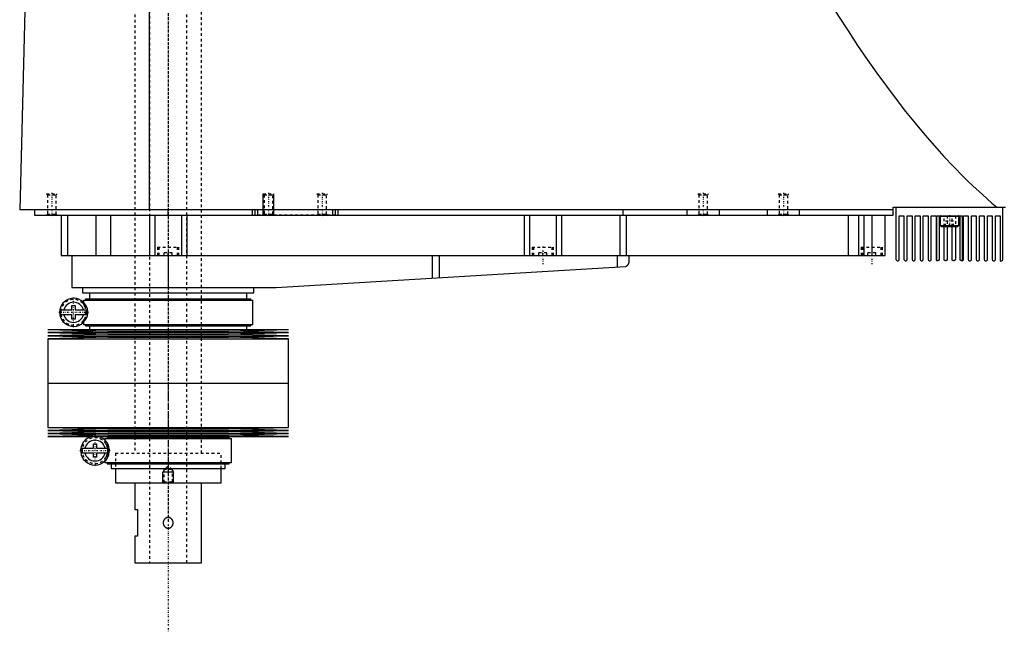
# Model space of a CAD drawing. Extents: x -706 to 156, y -123 to 447.
# Tile 1 of 4: x -706 to -337, y -123 to 106. Entities that reach past the tile are written whole.
import ezdxf

# ---------------------------------------------------------------- set-up
doc = ezdxf.new("R2010")
doc.units = 0
doc.linetypes.add('CENTER', pattern=[1.5, 0.45, -0.5, 0.05, -0.5])
doc.linetypes.add('DASHED', pattern=[2, 1, -1])
for name, color, linetype in [('AM_0', 7, 'CONTINUOUS'), ('AM_10', 7, 'CONTINUOUS'), ('AM_3', 7, 'DASHED'), ('AM_7', 7, 'CENTER')]:
    doc.layers.add(name, color=color, linetype=linetype)

msp = doc.modelspace()

# ---------------------------------------------------------------- linework, layer by layer
at = {"layer": 'AM_0', "color": 7, "linetype": 'CONTINUOUS'}
for p, q in [((-703.45, 115.63), (-705.5, 34.5)), ((-657.01, 34.5), (-657.01, 116.6)), ((-379, 34.5), (-705.5, 34.5)), ((-700, 34.5), (-700, 32.5)), ((-650, 32.5), (-650, 34.5)), ((-618.5, 32.5), (-618.5, 34.5)), ((-617.5, 32.5), (-617.5, 34.5)), ((-616.5, 32.5), (-616.5, 34.5)), ((-588.5, 32.5), (-588.5, 34.5)), ((-587.5, 32.5), (-587.5, 34.5)), ((-586.5, 32.5), (-586.5, 34.5)), ((-480, 32.5), (-480, 34.5)), ((-456, 32.5), (-456, 34.5)), ((-444, 32.5), (-444, 34.5)), ((-426, 32.5), (-426, 34.5)), ((-414, 32.5), (-414, 34.5)), ((-379, 32.5), (-379, 35.5)), ((-379, 35.5), (-337, 35.5)), ((-378, 35.5), (-378, 16)), ((-338, 16), (-338, 35.5)), ((-700, 32.5), (-379, 32.5)), ((-690, 32.5), (-690, 17.5)), ((-687.69, 32.5), (-687.69, 17.5)), ((-677.09, 32.5), (-677.09, 17.5)), ((-671.56, 32.5), (-671.56, 17.5)), ((-657, 32.5), (-657, 17.5)), ((-655, 32.5), (-655, 17.5)), ((-645, 32.5), (-645, 17.5)), ((-643, 32.5), (-643, 17.5)), ((-517, 32.5), (-517, 17.5)), ((-515, 32.5), (-515, 17.5)), ((-505, 32.5), (-505, 17.5)), ((-503, 32.5), (-503, 17.5)), ((-481.18, 32.5), (-481.18, 17.5)), ((-478.85, 32.5), (-478.85, 17.5)), ((-395.84, 32.5), (-395.84, 17.5)), ((-392, 32.5), (-392, 17.5)), ((-390, 32.5), (-390, 17.5)), ((-387, 32.5), (-387, 17.5)), ((-382, 17.5), (-382, 32.5)), ((-376.8, 32.3), (-375, 32.3)), ((-376.8, 16), (-376.8, 32.3)), ((-375, 32.3), (-375, 16)), ((-373.8, 32.3), (-372, 32.3)), ((-373.8, 16), (-373.8, 32.3)), ((-372, 32.3), (-372, 16)), ((-370.8, 32.3), (-369, 32.3)), ((-370.8, 16), (-370.8, 32.3)), ((-369, 32.3), (-369, 16)), ((-367.8, 32.3), (-366, 32.3)), ((-367.8, 16), (-367.8, 32.3)), ((-366, 32.3), (-366, 16)), ((-364.8, 32.3), (-363, 32.3)), ((-364.8, 16), (-364.8, 32.3)), ((-363, 32.3), (-363, 16)), ((-362.75, 15.57), (-362.75, 32.3)), ((-362.75, 32.3), (-353.25, 32.3)), ((-361.8, 32.3), (-361.8, 16)), ((-361.5, 32.2), (-361.5, 28.7)), ((-361.5, 32.2), (-354.5, 32.2)), ((-354.5, 28.7), (-354.5, 32.2)), ((-354, 16), (-354, 32.3)), ((-353.25, 32.3), (-353.25, 15.5)), ((-352.8, 32.3), (-351, 32.3)), ((-352.8, 16), (-352.8, 32.3)), ((-351, 32.3), (-351, 16)), ((-349.8, 32.3), (-348, 32.3)), ((-349.8, 16), (-349.8, 32.3)), ((-348, 32.3), (-348, 16)), ((-346.8, 32.3), (-345, 32.3)), ((-346.8, 16), (-346.8, 32.3)), ((-345, 32.3), (-345, 16)), ((-343.8, 32.3), (-342, 32.3)), ((-343.8, 16), (-343.8, 32.3)), ((-342, 32.3), (-342, 16)), ((-340.8, 32.3), (-339, 32.3)), ((-340.8, 16), (-340.8, 32.3)), ((-339, 32.3), (-339, 15.5)), ((-361.5, 28.7), (-361.1, 28.3)), ((-361.5, 28.7), (-354.5, 28.7)), ((-361.1, 28.3), (-354.9, 28.3)), ((-360, 16), (-360, 28.3)), ((-358.8, 28.3), (-358.8, 16)), ((-357, 16), (-357, 28.3)), ((-355.8, 28.3), (-355.8, 16)), ((-354.9, 28.3), (-354.5, 28.7)), ((-690, 17.5), (-382, 17.5)), ((-686, 17.5), (-686, 5.5)), ((-650, 17.5), (-650, 5.5)), ((-551.33, 17.5), (-551.33, 8.99)), ((-548.68, 17.5), (-548.68, 9.14)), ((-482.14, 17.5), (-482.14, 13.1)), ((-477.8, 17.5), (-477.8, 14.74)), ((-377.5, 15.5), (-377.3, 15.5)), ((-374.5, 15.5), (-374.3, 15.5)), ((-371.5, 15.5), (-371.3, 15.5)), ((-368.5, 15.5), (-368.3, 15.5)), ((-365.5, 15.5), (-365.3, 15.5)), ((-362.3, 15.5), (-362.5, 15.5)), ((-359.3, 15.5), (-359.5, 15.5)), ((-356.3, 15.5), (-356.5, 15.5)), ((-353.3, 15.5), (-353.5, 15.5)), ((-350.5, 15.5), (-350.3, 15.5)), ((-347.5, 15.5), (-347.3, 15.5)), ((-344.5, 15.5), (-344.3, 15.5)), ((-341.5, 15.5), (-341.3, 15.5)), ((-339, 15.5), (-338.5, 15.5)), ((-609.7, 5.52), (-479.14, 13.27)), ((-686, 5.5), (-610.3, 5.5)), ((-682, 5.5), (-682, 3.5)), ((-618, 3.5), (-618, 5.5)), ((-682, 3.5), (-618, 3.5)), ((-681.65, 0.7), (-681.65, -0.08)), ((-681.65, 0.7), (-618.35, 0.7)), ((-680.85, 1.2), (-680.85, 0.7)), ((-680.85, 1.2), (-619.15, 1.2)), ((-679.35, 3.5), (-679.35, 1.2)), ((-620.65, 1.2), (-620.65, 3.5)), ((-619.15, 0.7), (-619.15, 1.2)), ((-618.35, -8.3), (-618.35, 0.7)), ((-690.13, -2.9), (-685.95, -2.9)), ((-685.95, -2.9), (-685.95, -1.3)), ((-685.95, -1.3), (-684.75, -1.3)), ((-684.75, -1.3), (-684.75, -2.9)), ((-684.75, -2.9), (-680.57, -2.9)), ((-685.95, -4.7), (-690.13, -4.7)), ((-685.95, -6.3), (-685.95, -4.7)), ((-684.75, -6.3), (-685.95, -6.3)), ((-684.75, -4.7), (-684.75, -6.3)), ((-680.57, -4.7), (-684.75, -4.7)), ((-695, -10.25), (-672.5, -10.82)), ((-695, -10.25), (-605, -10.25)), ((-672.5, -10.82), (-695, -11.39)), ((-681.65, -7.52), (-681.65, -8.3)), ((-681.65, -8.3), (-618.35, -8.3)), ((-680.85, -8.3), (-680.85, -8.8)), ((-680.85, -8.8), (-619.15, -8.8)), ((-679.35, -8.8), (-679.35, -10.25)), ((-672.5, -10.82), (-627.5, -10.82)), ((-627.5, -10.82), (-605, -10.25)), ((-605, -11.39), (-627.5, -10.82)), ((-620.65, -10.25), (-620.65, -8.8)), ((-619.15, -8.8), (-619.15, -8.3)), ((-695, -11.39), (-672.5, -11.96)), ((-695, -11.39), (-605, -11.39)), ((-672.5, -11.96), (-695, -12.53)), ((-695, -12.53), (-672.5, -13.1)), ((-695, -12.53), (-605, -12.53)), ((-672.5, -13.1), (-695, -13.67)), ((-695, -13.67), (-695, -30.25)), ((-695, -13.67), (-605, -13.67)), ((-672.5, -11.96), (-627.5, -11.96)), ((-672.5, -13.1), (-627.5, -13.1)), ((-627.5, -11.96), (-605, -11.39)), ((-605, -12.53), (-627.5, -11.96)), ((-627.5, -13.1), (-605, -12.53)), ((-605, -13.67), (-627.5, -13.1)), ((-605, -30.25), (-605, -13.67)), ((-695, -30.25), (-605, -30.25)), ((-695, -30.25), (-695, -46.83)), ((-695, -30.25), (-605, -30.25)), ((-605, -46.83), (-605, -30.25)), ((-695, -46.83), (-672.5, -47.4)), ((-695, -46.83), (-605, -46.83)), ((-672.5, -47.4), (-695, -47.97)), ((-672.5, -47.4), (-627.5, -47.4)), ((-627.5, -47.4), (-605, -46.83)), ((-605, -47.97), (-627.5, -47.4)), ((-695, -47.97), (-672.5, -48.54)), ((-695, -47.97), (-605, -47.97)), ((-672.5, -48.54), (-695, -49.11)), ((-695, -49.11), (-672.5, -49.68)), ((-695, -49.11), (-605, -49.11)), ((-672.5, -49.68), (-695, -50.25)), ((-695, -50.25), (-605, -50.25)), ((-673.65, -51), (-673.65, -51.6)), ((-673.65, -51), (-626.35, -51)), ((-672.85, -50.5), (-672.85, -51)), ((-672.85, -50.5), (-627.15, -50.5)), ((-672.5, -48.54), (-627.5, -48.54)), ((-672.5, -49.68), (-627.5, -49.68)), ((-671.35, -50.25), (-671.35, -50.5)), ((-628.65, -50.5), (-628.65, -50.25)), ((-627.5, -48.54), (-605, -47.97)), ((-605, -49.11), (-627.5, -48.54)), ((-627.5, -49.68), (-605, -49.11)), ((-605, -50.25), (-627.5, -49.68)), ((-627.15, -51), (-627.15, -50.5)), ((-626.35, -60), (-626.35, -51)), ((-682.26, -54.6), (-677.95, -54.6)), ((-677.95, -54.6), (-677.95, -53)), ((-677.95, -53), (-676.75, -53)), ((-676.75, -53), (-676.75, -54.6)), ((-676.75, -54.6), (-672.44, -54.6)), ((-677.95, -56.4), (-682.26, -56.4)), ((-677.95, -58), (-677.95, -56.4)), ((-676.75, -58), (-677.95, -58)), ((-676.75, -56.4), (-676.75, -58)), ((-672.44, -56.4), (-676.75, -56.4)), ((-673.65, -59.4), (-673.65, -60)), ((-673.65, -60), (-626.35, -60)), ((-672.85, -60), (-672.85, -60.5)), ((-672.85, -60.5), (-627.15, -60.5)), ((-671.35, -60.5), (-671.35, -62.2)), ((-671.35, -62.2), (-628.65, -62.2)), ((-669.75, -62.2), (-669.75, -67.5)), ((-630.25, -67.5), (-630.25, -62.2)), ((-628.65, -62.2), (-628.65, -60.5)), ((-627.15, -60.5), (-627.15, -60)), ((-669.75, -67.5), (-630.25, -67.5)), ((-662.5, -67.5), (-662.5, -77.5)), ((-637.5, -97.5), (-637.5, -67.5)), ((-662.5, -77.5), (-661.5, -77.5)), ((-661.5, -77.5), (-661.5, -87.5)), ((-662.5, -87.5), (-662.5, -97.5)), ((-661.5, -87.5), (-662.5, -87.5)), ((-662.5, -97.5), (-637.5, -97.5))]:
    msp.add_line(p, q, dxfattribs=at)
for points in [[(-404.88, 115.63, 0), (-403.09, 112.7, 0), (-399.5, 106.96, 0), (-395.91, 101.39, 0), (-394.12, 98.66, 0), (-392.33, 95.98, 0), (-388.74, 90.72, 0), (-385.15, 85.63, 0), (-381.57, 80.7, 0), (-377.98, 75.92, 0), (-374.39, 71.31, 0), (-372.6, 69.07, 0), (-370.81, 66.86, 0), (-367.22, 62.57, 0), (-363.63, 58.44, 0), (-360.05, 54.47, 0), (-356.46, 50.66, 0), (-352.87, 47.01, 0), (-351.08, 45.24, 0), (-349.28, 43.52, 0), (-345.69, 40.19, 0), (-342.11, 37.02, 0), (-340.31, 35.5, 0)], [(-479.14, 13.27, 0), (-479.07, 13.3, 0), (-478.93, 13.36, 0), (-478.8, 13.42, 0), (-478.73, 13.46, 0), (-478.67, 13.49, 0), (-478.56, 13.57, 0), (-478.45, 13.66, 0), (-478.35, 13.75, 0), (-478.26, 13.84, 0), (-478.18, 13.94, 0), (-478.14, 13.99, 0), (-478.11, 14.04, 0), (-478.04, 14.14, 0), (-477.98, 14.24, 0), (-477.93, 14.34, 0), (-477.89, 14.44, 0), (-477.86, 14.53, 0), (-477.84, 14.58, 0), (-477.84, 14.58, 0), (-477.84, 14.6, 0), (-477.83, 14.61, 0), (-477.83, 14.62, 0), (-477.83, 14.62, 0), (-477.83, 14.64, 0), (-477.82, 14.65, 0), (-477.82, 14.66, 0), (-477.82, 14.67, 0), (-477.81, 14.68, 0), (-477.81, 14.69, 0), (-477.81, 14.69, 0), (-477.81, 14.7, 0), (-477.81, 14.71, 0), (-477.8, 14.72, 0), (-477.8, 14.72, 0), (-477.8, 14.73, 0), (-477.8, 14.73, 0), (-477.8, 14.73, 0), (-477.8, 14.73, 0), (-477.8, 14.74, 0), (-477.8, 14.74, 0)], [(-362.5, 15.5, 0), (-362.51, 15.5, 0), (-362.54, 15.5, 0), (-362.56, 15.5, 0), (-362.58, 15.51, 0), (-362.59, 15.51, 0), (-362.61, 15.51, 0), (-362.63, 15.52, 0), (-362.65, 15.52, 0), (-362.67, 15.53, 0), (-362.68, 15.53, 0), (-362.69, 15.54, 0), (-362.7, 15.54, 0), (-362.71, 15.55, 0), (-362.72, 15.55, 0), (-362.73, 15.55, 0), (-362.74, 15.56, 0), (-362.74, 15.56, 0), (-362.74, 15.56, 0), (-362.75, 15.56, 0), (-362.75, 15.57, 0), (-362.75, 15.57, 0), (-362.75, 15.57, 0)], [(-361.8, 16, 0), (-361.8, 15.99, 0), (-361.8, 15.98, 0), (-361.8, 15.97, 0), (-361.8, 15.97, 0), (-361.8, 15.96, 0), (-361.8, 15.95, 0), (-361.8, 15.94, 0), (-361.8, 15.93, 0), (-361.81, 15.92, 0), (-361.81, 15.91, 0), (-361.81, 15.91, 0), (-361.81, 15.9, 0), (-361.81, 15.89, 0), (-361.81, 15.88, 0), (-361.82, 15.87, 0), (-361.82, 15.86, 0), (-361.82, 15.85, 0), (-361.82, 15.85, 0), (-361.83, 15.84, 0), (-361.83, 15.83, 0), (-361.83, 15.82, 0), (-361.83, 15.82, 0), (-361.84, 15.81, 0), (-361.84, 15.8, 0), (-361.84, 15.8, 0), (-361.85, 15.79, 0), (-361.85, 15.79, 0), (-361.85, 15.78, 0), (-361.86, 15.77, 0), (-361.86, 15.76, 0), (-361.86, 15.75, 0), (-361.87, 15.75, 0), (-361.87, 15.74, 0), (-361.87, 15.74, 0), (-361.88, 15.73, 0), (-361.88, 15.72, 0), (-361.89, 15.72, 0), (-361.89, 15.71, 0), (-361.9, 15.7, 0), (-361.9, 15.7, 0), (-361.9, 15.7, 0), (-361.91, 15.69, 0), (-361.91, 15.68, 0), (-361.92, 15.68, 0), (-361.92, 15.67, 0), (-361.93, 15.67, 0), (-361.93, 15.66, 0), (-361.93, 15.66, 0), (-361.94, 15.65, 0), (-361.94, 15.65, 0), (-361.95, 15.64, 0), (-361.95, 15.64, 0), (-361.96, 15.63, 0), (-361.96, 15.63, 0), (-361.97, 15.63, 0), (-361.97, 15.62, 0), (-361.98, 15.62, 0), (-361.98, 15.61, 0), (-361.99, 15.61, 0), (-361.99, 15.6, 0), (-362, 15.6, 0), (-362, 15.6, 0), (-362.01, 15.6, 0), (-362.01, 15.59, 0), (-362.01, 15.59, 0), (-362.03, 15.58, 0), (-362.06, 15.56, 0), (-362.1, 15.54, 0), (-362.13, 15.53, 0), (-362.16, 15.52, 0), (-362.19, 15.51, 0), (-362.21, 15.51, 0), (-362.23, 15.51, 0), (-362.26, 15.5, 0), (-362.29, 15.5, 0), (-362.3, 15.5, 0)], [(-359.5, 15.5, 0), (-359.5, 15.5, 0), (-359.51, 15.5, 0), (-359.52, 15.5, 0), (-359.52, 15.5, 0), (-359.52, 15.5, 0), (-359.53, 15.5, 0), (-359.54, 15.5, 0), (-359.55, 15.5, 0), (-359.55, 15.5, 0), (-359.56, 15.5, 0), (-359.56, 15.5, 0), (-359.57, 15.5, 0), (-359.57, 15.51, 0), (-359.58, 15.51, 0), (-359.59, 15.51, 0), (-359.59, 15.51, 0), (-359.6, 15.51, 0), (-359.6, 15.51, 0), (-359.61, 15.51, 0), (-359.62, 15.51, 0), (-359.62, 15.52, 0), (-359.63, 15.52, 0), (-359.63, 15.52, 0), (-359.64, 15.52, 0), (-359.64, 15.52, 0), (-359.65, 15.52, 0), (-359.65, 15.52, 0), (-359.66, 15.53, 0), (-359.66, 15.53, 0), (-359.67, 15.53, 0), (-359.68, 15.53, 0), (-359.68, 15.54, 0), (-359.69, 15.54, 0), (-359.69, 15.54, 0), (-359.7, 15.54, 0), (-359.7, 15.54, 0), (-359.71, 15.55, 0), (-359.72, 15.55, 0), (-359.72, 15.55, 0), (-359.73, 15.55, 0), (-359.73, 15.56, 0), (-359.74, 15.56, 0), (-359.74, 15.56, 0), (-359.75, 15.57, 0), (-359.76, 15.57, 0), (-359.76, 15.57, 0), (-359.77, 15.58, 0), (-359.77, 15.58, 0), (-359.77, 15.58, 0), (-359.78, 15.59, 0), (-359.79, 15.59, 0), (-359.79, 15.59, 0), (-359.8, 15.6, 0), (-359.8, 15.6, 0), (-359.8, 15.6, 0), (-359.81, 15.61, 0), (-359.81, 15.61, 0), (-359.82, 15.62, 0), (-359.83, 15.62, 0), (-359.83, 15.63, 0), (-359.83, 15.63, 0), (-359.84, 15.63, 0), (-359.84, 15.63, 0), (-359.85, 15.64, 0), (-359.85, 15.64, 0), (-359.85, 15.64, 0), (-359.86, 15.65, 0), (-359.86, 15.65, 0), (-359.86, 15.66, 0), (-359.87, 15.66, 0), (-359.87, 15.66, 0), (-359.88, 15.67, 0), (-359.88, 15.68, 0), (-359.88, 15.68, 0), (-359.89, 15.69, 0), (-359.89, 15.69, 0), (-359.89, 15.69, 0), (-359.9, 15.7, 0), (-359.9, 15.7, 0), (-359.91, 15.71, 0), (-359.91, 15.72, 0), (-359.92, 15.72, 0), (-359.92, 15.72, 0), (-359.92, 15.73, 0), (-359.92, 15.73, 0), (-359.93, 15.74, 0), (-359.93, 15.75, 0), (-359.93, 15.75, 0), (-359.94, 15.76, 0), (-359.94, 15.76, 0), (-359.94, 15.77, 0), (-359.95, 15.77, 0), (-359.95, 15.78, 0), (-359.95, 15.79, 0), (-359.96, 15.79, 0), (-359.96, 15.8, 0), (-359.96, 15.8, 0), (-359.96, 15.81, 0), (-359.96, 15.81, 0), (-359.97, 15.82, 0), (-359.97, 15.83, 0), (-359.97, 15.84, 0), (-359.97, 15.84, 0), (-359.98, 15.85, 0), (-359.98, 15.85, 0), (-359.98, 15.86, 0), (-359.98, 15.86, 0), (-359.98, 15.87, 0), (-359.98, 15.87, 0), (-359.99, 15.88, 0), (-359.99, 15.89, 0), (-359.99, 15.89, 0), (-359.99, 15.89, 0), (-359.99, 15.9, 0), (-359.99, 15.91, 0), (-359.99, 15.92, 0), (-359.99, 15.92, 0), (-360, 15.93, 0), (-360, 15.93, 0), (-360, 15.94, 0), (-360, 15.95, 0), (-360, 15.95, 0), (-360, 15.96, 0), (-360, 15.97, 0), (-360, 15.97, 0), (-360, 15.98, 0), (-360, 15.98, 0), (-360, 15.99, 0), (-360, 16, 0), (-360, 16, 0)], [(-358.8, 16, 0), (-358.8, 16, 0), (-358.8, 15.99, 0), (-358.8, 15.98, 0), (-358.8, 15.98, 0), (-358.8, 15.98, 0), (-358.8, 15.97, 0), (-358.8, 15.96, 0), (-358.8, 15.95, 0), (-358.8, 15.95, 0), (-358.8, 15.94, 0), (-358.8, 15.94, 0), (-358.8, 15.93, 0), (-358.81, 15.92, 0), (-358.81, 15.92, 0), (-358.81, 15.91, 0), (-358.81, 15.9, 0), (-358.81, 15.9, 0), (-358.81, 15.89, 0), (-358.81, 15.89, 0), (-358.81, 15.88, 0), (-358.82, 15.87, 0), (-358.82, 15.87, 0), (-358.82, 15.87, 0), (-358.82, 15.86, 0), (-358.82, 15.85, 0), (-358.82, 15.85, 0), (-358.82, 15.84, 0), (-358.83, 15.84, 0), (-358.83, 15.83, 0), (-358.83, 15.82, 0), (-358.83, 15.82, 0), (-358.84, 15.81, 0), (-358.84, 15.81, 0), (-358.84, 15.8, 0), (-358.84, 15.8, 0), (-358.85, 15.79, 0), (-358.85, 15.78, 0), (-358.85, 15.78, 0), (-358.86, 15.77, 0), (-358.86, 15.77, 0), (-358.86, 15.76, 0), (-358.86, 15.76, 0), (-358.87, 15.75, 0), (-358.87, 15.74, 0), (-358.87, 15.74, 0), (-358.88, 15.73, 0), (-358.88, 15.73, 0), (-358.88, 15.72, 0), (-358.89, 15.72, 0), (-358.89, 15.71, 0), (-358.9, 15.71, 0), (-358.9, 15.7, 0), (-358.9, 15.69, 0), (-358.91, 15.69, 0), (-358.91, 15.69, 0), (-358.91, 15.68, 0), (-358.92, 15.68, 0), (-358.92, 15.67, 0), (-358.93, 15.67, 0), (-358.93, 15.66, 0), (-358.93, 15.66, 0), (-358.94, 15.66, 0), (-358.94, 15.65, 0), (-358.95, 15.65, 0), (-358.95, 15.64, 0), (-358.95, 15.64, 0), (-358.96, 15.64, 0), (-358.96, 15.63, 0), (-358.96, 15.63, 0), (-358.97, 15.63, 0), (-358.97, 15.62, 0), (-358.98, 15.62, 0), (-358.98, 15.61, 0), (-358.99, 15.61, 0), (-358.99, 15.6, 0), (-359, 15.6, 0), (-359, 15.6, 0), (-359.01, 15.6, 0), (-359.01, 15.59, 0), (-359.02, 15.59, 0), (-359.02, 15.58, 0), (-359.03, 15.58, 0), (-359.03, 15.58, 0), (-359.04, 15.57, 0), (-359.04, 15.57, 0), (-359.05, 15.57, 0), (-359.06, 15.56, 0), (-359.06, 15.56, 0), (-359.07, 15.56, 0), (-359.07, 15.56, 0), (-359.08, 15.55, 0), (-359.08, 15.55, 0), (-359.09, 15.55, 0), (-359.09, 15.54, 0), (-359.1, 15.54, 0), (-359.11, 15.54, 0), (-359.11, 15.54, 0), (-359.12, 15.54, 0), (-359.12, 15.53, 0), (-359.13, 15.53, 0), (-359.14, 15.53, 0), (-359.14, 15.53, 0), (-359.15, 15.52, 0), (-359.15, 15.52, 0), (-359.16, 15.52, 0), (-359.16, 15.52, 0), (-359.17, 15.52, 0), (-359.17, 15.52, 0), (-359.18, 15.52, 0), (-359.18, 15.51, 0), (-359.19, 15.51, 0), (-359.2, 15.51, 0), (-359.2, 15.51, 0), (-359.21, 15.51, 0), (-359.21, 15.51, 0), (-359.22, 15.51, 0), (-359.23, 15.51, 0), (-359.23, 15.5, 0), (-359.24, 15.5, 0), (-359.24, 15.5, 0), (-359.25, 15.5, 0), (-359.26, 15.5, 0), (-359.26, 15.5, 0), (-359.27, 15.5, 0), (-359.28, 15.5, 0), (-359.28, 15.5, 0), (-359.28, 15.5, 0), (-359.29, 15.5, 0), (-359.3, 15.5, 0), (-359.3, 15.5, 0)], [(-356.5, 15.5, 0), (-356.5, 15.5, 0), (-356.51, 15.5, 0), (-356.52, 15.5, 0), (-356.52, 15.5, 0), (-356.52, 15.5, 0), (-356.53, 15.5, 0), (-356.54, 15.5, 0), (-356.54, 15.5, 0), (-356.55, 15.5, 0), (-356.56, 15.5, 0), (-356.56, 15.5, 0), (-356.57, 15.5, 0), (-356.57, 15.51, 0), (-356.58, 15.51, 0), (-356.59, 15.51, 0), (-356.59, 15.51, 0), (-356.6, 15.51, 0), (-356.6, 15.51, 0), (-356.61, 15.51, 0), (-356.61, 15.51, 0), (-356.62, 15.51, 0), (-356.63, 15.52, 0), (-356.63, 15.52, 0), (-356.64, 15.52, 0), (-356.64, 15.52, 0), (-356.65, 15.52, 0), (-356.65, 15.52, 0), (-356.66, 15.53, 0), (-356.66, 15.53, 0), (-356.67, 15.53, 0), (-356.68, 15.53, 0), (-356.68, 15.53, 0), (-356.69, 15.54, 0), (-356.69, 15.54, 0), (-356.7, 15.54, 0), (-356.7, 15.54, 0), (-356.71, 15.55, 0), (-356.72, 15.55, 0), (-356.72, 15.55, 0), (-356.73, 15.55, 0), (-356.73, 15.56, 0), (-356.74, 15.56, 0), (-356.74, 15.56, 0), (-356.75, 15.57, 0), (-356.76, 15.57, 0), (-356.76, 15.57, 0), (-356.77, 15.58, 0), (-356.77, 15.58, 0), (-356.77, 15.58, 0), (-356.78, 15.59, 0), (-356.79, 15.59, 0), (-356.79, 15.59, 0), (-356.8, 15.6, 0), (-356.8, 15.6, 0), (-356.8, 15.6, 0), (-356.81, 15.61, 0), (-356.82, 15.61, 0), (-356.82, 15.62, 0), (-356.83, 15.62, 0), (-356.83, 15.63, 0), (-356.83, 15.63, 0), (-356.84, 15.63, 0), (-356.84, 15.64, 0), (-356.85, 15.64, 0), (-356.85, 15.64, 0), (-356.85, 15.65, 0), (-356.86, 15.65, 0), (-356.86, 15.66, 0), (-356.86, 15.66, 0), (-356.87, 15.66, 0), (-356.87, 15.67, 0), (-356.88, 15.67, 0), (-356.88, 15.68, 0), (-356.89, 15.68, 0), (-356.89, 15.69, 0), (-356.89, 15.69, 0), (-356.89, 15.69, 0), (-356.9, 15.7, 0), (-356.9, 15.71, 0), (-356.91, 15.71, 0), (-356.91, 15.72, 0), (-356.92, 15.72, 0), (-356.92, 15.73, 0), (-356.92, 15.73, 0), (-356.92, 15.74, 0), (-356.93, 15.74, 0), (-356.93, 15.75, 0), (-356.94, 15.75, 0), (-356.94, 15.76, 0), (-356.94, 15.76, 0), (-356.94, 15.77, 0), (-356.95, 15.77, 0), (-356.95, 15.78, 0), (-356.95, 15.79, 0), (-356.96, 15.8, 0), (-356.96, 15.8, 0), (-356.96, 15.81, 0), (-356.96, 15.81, 0), (-356.96, 15.82, 0), (-356.97, 15.82, 0), (-356.97, 15.83, 0), (-356.97, 15.84, 0), (-356.98, 15.84, 0), (-356.98, 15.85, 0), (-356.98, 15.85, 0), (-356.98, 15.86, 0), (-356.98, 15.87, 0), (-356.98, 15.87, 0), (-356.98, 15.87, 0), (-356.99, 15.88, 0), (-356.99, 15.89, 0), (-356.99, 15.89, 0), (-356.99, 15.89, 0), (-356.99, 15.9, 0), (-356.99, 15.91, 0), (-356.99, 15.92, 0), (-356.99, 15.92, 0), (-357, 15.93, 0), (-357, 15.93, 0), (-357, 15.94, 0), (-357, 15.95, 0), (-357, 15.95, 0), (-357, 15.96, 0), (-357, 15.97, 0), (-357, 15.97, 0), (-357, 15.98, 0), (-357, 15.98, 0), (-357, 15.99, 0), (-357, 16, 0), (-357, 16, 0)], [(-355.8, 16, 0), (-355.8, 16, 0), (-355.8, 15.99, 0), (-355.8, 15.98, 0), (-355.8, 15.98, 0), (-355.8, 15.97, 0), (-355.8, 15.97, 0), (-355.8, 15.96, 0), (-355.8, 15.95, 0), (-355.8, 15.94, 0), (-355.8, 15.94, 0), (-355.8, 15.93, 0), (-355.8, 15.93, 0), (-355.81, 15.92, 0), (-355.81, 15.91, 0), (-355.81, 15.91, 0), (-355.81, 15.9, 0), (-355.81, 15.89, 0), (-355.81, 15.89, 0), (-355.81, 15.88, 0), (-355.82, 15.88, 0), (-355.82, 15.87, 0), (-355.82, 15.87, 0), (-355.82, 15.86, 0), (-355.82, 15.86, 0), (-355.82, 15.85, 0), (-355.82, 15.84, 0), (-355.83, 15.84, 0), (-355.83, 15.83, 0), (-355.83, 15.83, 0), (-355.83, 15.82, 0), (-355.84, 15.81, 0), (-355.84, 15.81, 0), (-355.84, 15.8, 0), (-355.84, 15.8, 0), (-355.85, 15.79, 0), (-355.85, 15.78, 0), (-355.85, 15.78, 0), (-355.86, 15.77, 0), (-355.86, 15.76, 0), (-355.86, 15.76, 0), (-355.86, 15.76, 0), (-355.87, 15.75, 0), (-355.87, 15.74, 0), (-355.87, 15.74, 0), (-355.88, 15.73, 0), (-355.88, 15.73, 0), (-355.88, 15.72, 0), (-355.89, 15.72, 0), (-355.89, 15.71, 0), (-355.89, 15.71, 0), (-355.9, 15.7, 0), (-355.9, 15.7, 0), (-355.91, 15.69, 0), (-355.91, 15.69, 0), (-355.91, 15.68, 0), (-355.92, 15.68, 0), (-355.92, 15.67, 0), (-355.93, 15.67, 0), (-355.93, 15.66, 0), (-355.94, 15.66, 0), (-355.94, 15.66, 0), (-355.94, 15.65, 0), (-355.94, 15.65, 0), (-355.95, 15.64, 0), (-355.95, 15.64, 0), (-355.95, 15.64, 0), (-355.96, 15.63, 0), (-355.97, 15.63, 0), (-355.97, 15.63, 0), (-355.97, 15.62, 0), (-355.98, 15.62, 0), (-355.98, 15.61, 0), (-355.99, 15.61, 0), (-355.99, 15.61, 0), (-356, 15.6, 0), (-356, 15.6, 0), (-356, 15.6, 0), (-356.01, 15.59, 0), (-356.02, 15.59, 0), (-356.02, 15.59, 0), (-356.03, 15.58, 0), (-356.03, 15.58, 0), (-356.04, 15.58, 0), (-356.04, 15.57, 0), (-356.05, 15.57, 0), (-356.05, 15.57, 0), (-356.06, 15.56, 0), (-356.06, 15.56, 0), (-356.07, 15.56, 0), (-356.07, 15.55, 0), (-356.08, 15.55, 0), (-356.08, 15.55, 0), (-356.09, 15.55, 0), (-356.1, 15.54, 0), (-356.1, 15.54, 0), (-356.11, 15.54, 0), (-356.11, 15.54, 0), (-356.12, 15.53, 0), (-356.12, 15.53, 0), (-356.13, 15.53, 0), (-356.14, 15.53, 0), (-356.14, 15.53, 0), (-356.15, 15.52, 0), (-356.15, 15.52, 0), (-356.16, 15.52, 0), (-356.16, 15.52, 0), (-356.17, 15.52, 0), (-356.17, 15.52, 0), (-356.18, 15.51, 0), (-356.19, 15.51, 0), (-356.19, 15.51, 0), (-356.2, 15.51, 0), (-356.2, 15.51, 0), (-356.21, 15.51, 0), (-356.21, 15.51, 0), (-356.22, 15.51, 0), (-356.23, 15.51, 0), (-356.23, 15.5, 0), (-356.24, 15.5, 0), (-356.24, 15.5, 0), (-356.25, 15.5, 0), (-356.26, 15.5, 0), (-356.26, 15.5, 0), (-356.27, 15.5, 0), (-356.28, 15.5, 0), (-356.28, 15.5, 0), (-356.28, 15.5, 0), (-356.29, 15.5, 0), (-356.3, 15.5, 0), (-356.3, 15.5, 0)], [(-353.5, 15.5, 0), (-353.51, 15.5, 0), (-353.54, 15.5, 0), (-353.56, 15.5, 0), (-353.58, 15.51, 0), (-353.59, 15.51, 0), (-353.62, 15.51, 0), (-353.65, 15.52, 0), (-353.68, 15.53, 0), (-353.71, 15.55, 0), (-353.75, 15.57, 0), (-353.76, 15.58, 0), (-353.78, 15.59, 0), (-353.81, 15.61, 0), (-353.83, 15.63, 0), (-353.84, 15.63, 0), (-353.84, 15.64, 0), (-353.85, 15.64, 0), (-353.85, 15.64, 0), (-353.86, 15.65, 0), (-353.86, 15.66, 0), (-353.87, 15.66, 0), (-353.87, 15.67, 0), (-353.88, 15.67, 0), (-353.88, 15.68, 0), (-353.88, 15.68, 0), (-353.89, 15.69, 0), (-353.9, 15.69, 0), (-353.9, 15.7, 0), (-353.91, 15.71, 0), (-353.91, 15.72, 0), (-353.91, 15.72, 0), (-353.92, 15.72, 0), (-353.92, 15.73, 0), (-353.93, 15.74, 0), (-353.93, 15.75, 0), (-353.94, 15.76, 0), (-353.94, 15.76, 0), (-353.94, 15.77, 0), (-353.95, 15.77, 0), (-353.95, 15.78, 0), (-353.95, 15.79, 0), (-353.96, 15.8, 0), (-353.96, 15.8, 0), (-353.96, 15.81, 0), (-353.97, 15.82, 0), (-353.97, 15.83, 0), (-353.97, 15.83, 0), (-353.97, 15.84, 0), (-353.98, 15.85, 0), (-353.98, 15.86, 0), (-353.98, 15.88, 0), (-353.99, 15.89, 0), (-353.99, 15.89, 0), (-353.99, 15.9, 0), (-353.99, 15.91, 0), (-353.99, 15.92, 0), (-354, 15.93, 0), (-354, 15.95, 0), (-354, 15.96, 0), (-354, 15.96, 0), (-354, 15.97, 0), (-354, 15.98, 0), (-354, 15.99, 0), (-354, 16, 0)], [(-353.25, 15.5, 0), (-353.25, 15.5, 0), (-353.26, 15.5, 0), (-353.28, 15.5, 0), (-353.3, 15.5, 0)], [(-680.34, -2.22, 0), (-680.34, -2.23, 0), (-680.34, -2.24, 0), (-680.33, -2.26, 0), (-680.33, -2.27, 0), (-680.33, -2.28, 0), (-680.32, -2.29, 0), (-680.32, -2.31, 0), (-680.31, -2.33, 0), (-680.31, -2.35, 0), (-680.3, -2.37, 0), (-680.3, -2.38, 0), (-680.3, -2.39, 0), (-680.3, -2.41, 0), (-680.29, -2.44, 0), (-680.29, -2.46, 0), (-680.28, -2.48, 0), (-680.28, -2.51, 0), (-680.28, -2.52, 0), (-680.27, -2.53, 0), (-680.27, -2.56, 0), (-680.27, -2.58, 0), (-680.26, -2.59, 0), (-680.26, -2.61, 0), (-680.26, -2.63, 0), (-680.25, -2.66, 0), (-680.25, -2.67, 0), (-680.25, -2.69, 0), (-680.25, -2.71, 0), (-680.24, -2.74, 0), (-680.24, -2.77, 0), (-680.24, -2.8, 0), (-680.23, -2.83, 0), (-680.23, -2.84, 0), (-680.23, -2.86, 0), (-680.23, -2.89, 0), (-680.23, -2.92, 0), (-680.22, -2.95, 0), (-680.22, -2.98, 0), (-680.22, -3.02, 0), (-680.22, -3.03, 0), (-680.22, -3.05, 0), (-680.21, -3.08, 0), (-680.21, -3.11, 0), (-680.21, -3.15, 0), (-680.21, -3.18, 0), (-680.2, -3.21, 0), (-680.2, -3.23, 0), (-680.2, -3.25, 0), (-680.2, -3.28, 0), (-680.2, -3.31, 0), (-680.19, -3.43, 0), (-680.19, -3.64, 0), (-680.19, -3.74, 0), (-680.19, -3.84, 0), (-680.19, -4.04, 0), (-680.2, -4.25, 0), (-680.2, -4.37, 0), (-680.21, -4.4, 0), (-680.21, -4.43, 0), (-680.21, -4.45, 0), (-680.21, -4.47, 0), (-680.21, -4.5, 0), (-680.21, -4.53, 0), (-680.22, -4.56, 0), (-680.22, -4.6, 0), (-680.22, -4.63, 0), (-680.22, -4.65, 0), (-680.22, -4.66, 0), (-680.23, -4.7, 0), (-680.23, -4.73, 0), (-680.23, -4.76, 0), (-680.24, -4.79, 0), (-680.24, -4.83, 0), (-680.24, -4.84, 0), (-680.24, -4.86, 0), (-680.25, -4.89, 0), (-680.25, -4.92, 0), (-680.25, -4.93, 0), (-680.26, -4.95, 0), (-680.26, -4.98, 0), (-680.26, -5.01, 0), (-680.27, -5.03, 0), (-680.27, -5.04, 0), (-680.27, -5.07, 0), (-680.28, -5.1, 0), (-680.28, -5.12, 0), (-680.29, -5.15, 0), (-680.29, -5.18, 0), (-680.3, -5.19, 0), (-680.3, -5.2, 0), (-680.3, -5.23, 0), (-680.31, -5.25, 0), (-680.31, -5.27, 0), (-680.32, -5.29, 0), (-680.32, -5.31, 0), (-680.33, -5.32, 0), (-680.33, -5.33, 0), (-680.34, -5.35, 0), (-680.34, -5.37, 0), (-680.34, -5.38, 0)]]:
    msp.add_polyline3d(points, dxfattribs=at)
for centre, radius, start, end in [((-361.4, 32.2), 0.1, 90, 180), ((-354.6, 32.2), 0.1, 0, 90), ((-377.5, 16), 0.5, 180, 270), ((-377.3, 16), 0.5, 270, 0), ((-374.5, 16), 0.5, 180, 270), ((-374.3, 16), 0.5, 270, 0), ((-371.5, 16), 0.5, 180, 270), ((-371.3, 16), 0.5, 270, 0), ((-368.5, 16), 0.5, 180, 270), ((-368.3, 16), 0.5, 270, 0), ((-365.5, 16), 0.5, 180, 270), ((-365.3, 16), 0.5, 270, 0), ((-362.5, 16), 0.5, 180, 240), ((-353.3, 16), 0.5, 275.7392, 0), ((-350.5, 16), 0.5, 180, 270), ((-350.3, 16), 0.5, 270, 0), ((-347.5, 16), 0.5, 180, 270), ((-347.3, 16), 0.5, 270, 0), ((-344.5, 16), 0.5, 180, 270), ((-344.3, 16), 0.5, 270, 0), ((-341.5, 16), 0.5, 180, 270), ((-341.3, 16), 0.5, 270, 0), ((-338.5, 16), 0.5, 270, 0), ((-610.3, 15.5), 10, 270, 273.4), ((-685.35, -3.8), 5.25, 17.5154, 342.4846), ((-685.35, -3.8), 4.87, 169.3459, 190.6541), ((-685.35, -3.8), 3.75, 13.8865, 166.1135), ((-685.35, -3.8), 4.87, 349.3459, 10.6541), ((-685.35, -3.8), 3.75, 193.8865, 346.1135), ((-677.35, -55.5), 5.38, 102.3808, 77.6192), ((-677.35, -55.5), 4.99, 169.6156, 190.3844), ((-677.35, -55.5), 3.87, 13.43, 166.57), ((-677.35, -55.5), 4.99, 349.6156, 10.3844), ((-677.35, -55.5), 3.87, 193.43, 346.57)]:
    msp.add_arc(centre, radius, start, end, dxfattribs=at)
at = {"layer": 'AM_10', "color": 7, "linetype": 'CONTINUOUS'}
for p, q in [((-614.5, 32.5), (-614.5, 40.5)), ((-610.5, 32.5), (-610.5, 40.5)), ((-651.62, -62.84), (-652, -63.5)), ((-648, -63.5), (-652, -63.5)), ((-652, -67.5), (-652, -63.5)), ((-648.38, -62.84), (-648, -63.5)), ((-648, -67.5), (-648, -63.5))]:
    msp.add_line(p, q, dxfattribs=at)
at = {"layer": 'AM_3', "color": 6, "linetype": 'DASHED'}
for p, q in [((-657, 421), (-657, -97.5)), ((-643, -97.5), (-643, 421)), ((-662.5, 405.5), (-662.5, -56.5)), ((-637.5, -56.5), (-637.5, 405.5)), ((-695.5, 40.5), (-695.12, 40.12)), ((-695.5, 40.5), (-691.5, 40.5)), ((-691.88, 40.12), (-691.5, 40.5)), ((-614.5, 40.5), (-614.12, 40.12)), ((-614.5, 40.5), (-610.5, 40.5)), ((-610.88, 40.12), (-610.5, 40.5)), ((-594.5, 40.5), (-594.12, 40.12)), ((-594.5, 40.5), (-590.5, 40.5)), ((-590.88, 40.12), (-590.5, 40.5)), ((-452, 40.5), (-451.62, 40.12)), ((-452, 40.5), (-448, 40.5)), ((-448.38, 40.12), (-448, 40.5)), ((-422, 40.5), (-421.62, 40.12)), ((-422, 40.5), (-418, 40.5)), ((-418.38, 40.12), (-418, 40.5)), ((-695.12, 40.12), (-695.12, 32.88)), ((-695.12, 40.12), (-691.88, 40.12)), ((-691.88, 32.88), (-691.88, 40.12)), ((-614.12, 40.12), (-614.12, 32.88)), ((-614.12, 40.12), (-610.88, 40.12)), ((-610.88, 32.88), (-610.88, 40.12)), ((-594.12, 40.12), (-594.12, 32.88)), ((-594.12, 40.12), (-590.88, 40.12)), ((-590.88, 32.88), (-590.88, 40.12)), ((-451.62, 40.12), (-451.62, 32.88)), ((-451.62, 40.12), (-448.38, 40.12)), ((-448.38, 32.88), (-448.38, 40.12)), ((-421.62, 40.12), (-421.62, 32.88)), ((-421.62, 40.12), (-418.38, 40.12)), ((-418.38, 32.88), (-418.38, 40.12)), ((-695.12, 32.88), (-695.5, 32.5)), ((-695.12, 32.88), (-691.88, 32.88)), ((-691.5, 32.5), (-691.88, 32.88)), ((-587.5, 32.5), (-616.5, 32.5)), ((-614.12, 32.88), (-614.5, 32.5)), ((-614.12, 32.88), (-610.88, 32.88)), ((-610.5, 32.5), (-610.88, 32.88)), ((-594.12, 32.88), (-594.5, 32.5)), ((-594.12, 32.88), (-590.88, 32.88)), ((-590.5, 32.5), (-590.88, 32.88)), ((-451.62, 32.88), (-452, 32.5)), ((-451.62, 32.88), (-448.38, 32.88)), ((-448, 32.5), (-448.38, 32.88)), ((-421.62, 32.88), (-422, 32.5)), ((-421.62, 32.88), (-418.38, 32.88)), ((-418, 32.5), (-418.38, 32.88)), ((-360, 28.3), (-360, 32.3)), ((-359.5, 28.3), (-359.5, 30.3)), ((-356.5, 30.3), (-359.5, 30.3)), ((-358.8, 32.3), (-358.8, 28.3)), ((-358, 28.3), (-358, 30.3)), ((-357, 28.3), (-357, 32.3)), ((-356.5, 28.3), (-356.5, 30.3)), ((-355.8, 32.3), (-355.8, 28.3)), ((-360, 28.3), (-358, 28.3)), ((-357, 28.3), (-355.8, 28.3)), ((-654, 20.5), (-654, 17.5)), ((-654, 20.5), (-646, 20.5)), ((-653.5, 20.5), (-653.5, 17.5)), ((-648.5, 18.5), (-651.5, 18.5)), ((-651.5, 17.5), (-651.5, 18.5)), ((-650, 17.5), (-650, 18.5)), ((-648.5, 17.5), (-648.5, 18.5)), ((-646.5, 17.5), (-646.5, 20.5)), ((-646, 17.5), (-646, 20.5)), ((-514, 20.5), (-514, 17.5)), ((-514, 20.5), (-506, 20.5)), ((-513.5, 20.5), (-513.5, 17.5)), ((-508.5, 18.5), (-511.5, 18.5)), ((-511.5, 17.5), (-511.5, 18.5)), ((-510, 17.5), (-510, 18.5)), ((-508.5, 17.5), (-508.5, 18.5)), ((-506.5, 17.5), (-506.5, 20.5)), ((-506, 17.5), (-506, 20.5)), ((-391, 20.5), (-391, 17.5)), ((-391, 20.5), (-383, 20.5)), ((-390.5, 20.5), (-390.5, 17.5)), ((-385.5, 18.5), (-388.5, 18.5)), ((-388.5, 17.5), (-388.5, 18.5)), ((-385.5, 17.5), (-385.5, 18.5)), ((-383.5, 17.5), (-383.5, 20.5)), ((-383, 17.5), (-383, 20.5)), ((-681.65, -0.08), (-681.65, -0.74)), ((-680.87, -6.53), (-680.87, -1.07)), ((-681.65, -6.86), (-681.65, -7.52)), ((-673.65, -51.6), (-673.65, -52.44)), ((-672.59, -58), (-672.59, -53)), ((-673.65, -58.56), (-673.65, -59.4)), ((-669.75, -56.5), (-630.25, -56.5)), ((-669.75, -56.5), (-669.75, -62.2)), ((-669.75, -56.5), (-630.25, -56.5)), ((-630.25, -62.2), (-630.25, -56.5)), ((-650, -61.5), (-651.62, -62.44)), ((-651.62, -62.44), (-651.62, -67.12)), ((-651.62, -62.44), (-648.38, -62.44)), ((-648.38, -62.44), (-650, -61.5)), ((-648.38, -67.12), (-648.38, -62.44)), ((-651.62, -67.12), (-652, -67.5)), ((-651.62, -67.12), (-648.38, -67.12)), ((-648, -67.5), (-648.38, -67.12))]:
    msp.add_line(p, q, dxfattribs=at)
for points in [[(-680.87, -2.09, 0), (-680.9, -2, 0), (-680.97, -1.83, 0), (-681.04, -1.69, 0), (-681.07, -1.62, 0), (-681.11, -1.55, 0), (-681.17, -1.43, 0), (-681.24, -1.33, 0), (-681.3, -1.23, 0), (-681.35, -1.14, 0), (-681.41, -1.06, 0), (-681.43, -1.03, 0), (-681.45, -1, 0), (-681.5, -0.94, 0), (-681.53, -0.89, 0), (-681.57, -0.84, 0), (-681.6, -0.81, 0), (-681.62, -0.78, 0), (-681.63, -0.77, 0), (-681.63, -0.76, 0), (-681.64, -0.75, 0), (-681.65, -0.74, 0), (-681.65, -0.74, 0)], [(-681.65, -6.86, 0), (-681.65, -6.86, 0), (-681.64, -6.85, 0), (-681.63, -6.84, 0), (-681.63, -6.83, 0), (-681.62, -6.82, 0), (-681.6, -6.79, 0), (-681.57, -6.76, 0), (-681.53, -6.71, 0), (-681.5, -6.66, 0), (-681.45, -6.6, 0), (-681.43, -6.57, 0), (-681.41, -6.54, 0), (-681.35, -6.46, 0), (-681.3, -6.37, 0), (-681.24, -6.27, 0), (-681.17, -6.17, 0), (-681.11, -6.05, 0), (-681.07, -5.98, 0), (-681.04, -5.91, 0), (-680.97, -5.77, 0), (-680.9, -5.6, 0), (-680.87, -5.51, 0)], [(-672.59, -54.88, 0), (-672.59, -54.85, 0), (-672.6, -54.78, 0), (-672.62, -54.71, 0), (-672.62, -54.68, 0), (-672.63, -54.65, 0), (-672.64, -54.58, 0), (-672.65, -54.52, 0), (-672.66, -54.46, 0), (-672.68, -54.41, 0), (-672.69, -54.35, 0), (-672.7, -54.32, 0), (-672.7, -54.29, 0), (-672.72, -54.24, 0), (-672.73, -54.19, 0), (-672.75, -54.14, 0), (-672.76, -54.1, 0), (-672.77, -54.05, 0), (-672.78, -54.03, 0), (-672.79, -54, 0), (-672.8, -53.96, 0), (-672.82, -53.92, 0), (-672.83, -53.9, 0), (-672.83, -53.88, 0), (-672.85, -53.84, 0), (-672.86, -53.8, 0), (-672.87, -53.78, 0), (-672.88, -53.76, 0), (-672.89, -53.72, 0), (-672.91, -53.69, 0), (-672.92, -53.65, 0), (-672.94, -53.62, 0), (-672.95, -53.58, 0), (-672.96, -53.56, 0), (-672.96, -53.55, 0), (-672.98, -53.52, 0), (-672.99, -53.48, 0), (-673.04, -53.38, 0), (-673.13, -53.21, 0), (-673.21, -53.07, 0), (-673.29, -52.95, 0), (-673.32, -52.89, 0), (-673.36, -52.84, 0), (-673.42, -52.74, 0), (-673.48, -52.66, 0), (-673.53, -52.6, 0), (-673.57, -52.54, 0), (-673.6, -52.5, 0), (-673.61, -52.49, 0), (-673.63, -52.47, 0), (-673.64, -52.45, 0), (-673.65, -52.44, 0), (-673.65, -52.44, 0)], [(-673.65, -58.56, 0), (-673.65, -58.56, 0), (-673.64, -58.55, 0), (-673.63, -58.53, 0), (-673.61, -58.51, 0), (-673.6, -58.5, 0), (-673.57, -58.46, 0), (-673.53, -58.4, 0), (-673.48, -58.34, 0), (-673.42, -58.26, 0), (-673.36, -58.16, 0), (-673.32, -58.11, 0), (-673.29, -58.05, 0), (-673.21, -57.93, 0), (-673.13, -57.79, 0), (-673.04, -57.62, 0), (-672.99, -57.52, 0), (-672.98, -57.48, 0), (-672.96, -57.45, 0), (-672.96, -57.44, 0), (-672.95, -57.42, 0), (-672.94, -57.38, 0), (-672.92, -57.35, 0), (-672.91, -57.31, 0), (-672.89, -57.28, 0), (-672.88, -57.24, 0), (-672.87, -57.22, 0), (-672.86, -57.2, 0), (-672.85, -57.16, 0), (-672.83, -57.12, 0), (-672.83, -57.1, 0), (-672.82, -57.08, 0), (-672.8, -57.04, 0), (-672.79, -57, 0), (-672.78, -56.97, 0), (-672.77, -56.95, 0), (-672.76, -56.9, 0), (-672.75, -56.86, 0), (-672.73, -56.81, 0), (-672.72, -56.76, 0), (-672.7, -56.71, 0), (-672.7, -56.68, 0), (-672.69, -56.65, 0), (-672.68, -56.59, 0), (-672.66, -56.54, 0), (-672.65, -56.48, 0), (-672.64, -56.42, 0), (-672.63, -56.35, 0), (-672.62, -56.32, 0), (-672.62, -56.29, 0), (-672.6, -56.22, 0), (-672.59, -56.15, 0), (-672.59, -56.12, 0)], [(-650, -80.5, 0), (-650.03, -80.5, 0), (-650.08, -80.5, 0), (-650.14, -80.51, 0), (-650.16, -80.51, 0), (-650.19, -80.51, 0), (-650.25, -80.52, 0), (-650.3, -80.53, 0), (-650.36, -80.54, 0), (-650.41, -80.55, 0), (-650.47, -80.56, 0), (-650.49, -80.57, 0), (-650.52, -80.58, 0), (-650.57, -80.6, 0), (-650.63, -80.62, 0), (-650.68, -80.64, 0), (-650.73, -80.66, 0), (-650.78, -80.69, 0), (-650.81, -80.7, 0), (-650.83, -80.71, 0), (-650.88, -80.74, 0), (-650.93, -80.77, 0), (-650.96, -80.78, 0), (-650.98, -80.8, 0), (-651.03, -80.83, 0), (-651.07, -80.87, 0), (-651.09, -80.88, 0), (-651.12, -80.9, 0), (-651.16, -80.94, 0), (-651.2, -80.97, 0), (-651.24, -81.01, 0), (-651.28, -81.05, 0), (-651.32, -81.09, 0), (-651.34, -81.11, 0), (-651.35, -81.13, 0), (-651.39, -81.17, 0), (-651.42, -81.21, 0), (-651.46, -81.26, 0), (-651.49, -81.3, 0), (-651.52, -81.35, 0), (-651.54, -81.37, 0), (-651.55, -81.4, 0), (-651.58, -81.44, 0), (-651.61, -81.49, 0), (-651.63, -81.54, 0), (-651.66, -81.6, 0), (-651.68, -81.65, 0), (-651.69, -81.67, 0), (-651.71, -81.7, 0), (-651.73, -81.75, 0), (-651.75, -81.81, 0), (-651.76, -81.86, 0), (-651.78, -81.92, 0), (-651.79, -81.97, 0), (-651.8, -82, 0), (-651.81, -82.03, 0), (-651.82, -82.09, 0), (-651.83, -82.14, 0), (-651.84, -82.2, 0), (-651.85, -82.25, 0), (-651.85, -82.31, 0), (-651.85, -82.34, 0), (-651.86, -82.36, 0), (-651.86, -82.42, 0), (-651.86, -82.47, 0), (-651.86, -82.5, 0), (-651.86, -82.53, 0), (-651.86, -82.58, 0), (-651.86, -82.64, 0), (-651.85, -82.66, 0), (-651.85, -82.69, 0), (-651.85, -82.75, 0), (-651.84, -82.8, 0), (-651.83, -82.86, 0), (-651.82, -82.92, 0), (-651.81, -82.97, 0), (-651.8, -83, 0), (-651.79, -83.03, 0), (-651.78, -83.08, 0), (-651.76, -83.14, 0), (-651.75, -83.19, 0), (-651.73, -83.25, 0), (-651.7, -83.3, 0), (-651.69, -83.33, 0), (-651.68, -83.35, 0), (-651.66, -83.41, 0), (-651.63, -83.46, 0), (-651.61, -83.51, 0), (-651.58, -83.56, 0), (-651.55, -83.61, 0), (-651.53, -83.63, 0), (-651.52, -83.65, 0), (-651.49, -83.7, 0), (-651.46, -83.74, 0), (-651.42, -83.79, 0), (-651.39, -83.83, 0), (-651.35, -83.87, 0), (-651.34, -83.89, 0), (-651.32, -83.91, 0), (-651.28, -83.95, 0), (-651.24, -83.99, 0), (-651.2, -84.03, 0), (-651.16, -84.06, 0), (-651.11, -84.1, 0), (-651.09, -84.12, 0), (-651.07, -84.13, 0), (-651.02, -84.17, 0), (-650.98, -84.2, 0), (-650.95, -84.22, 0), (-650.93, -84.23, 0), (-650.88, -84.26, 0), (-650.83, -84.29, 0), (-650.81, -84.3, 0), (-650.78, -84.31, 0), (-650.73, -84.34, 0), (-650.68, -84.36, 0), (-650.63, -84.38, 0), (-650.57, -84.4, 0), (-650.52, -84.42, 0), (-650.49, -84.43, 0), (-650.46, -84.44, 0), (-650.41, -84.45, 0), (-650.36, -84.46, 0), (-650.3, -84.47, 0), (-650.25, -84.48, 0), (-650.19, -84.49, 0), (-650.16, -84.49, 0), (-650.14, -84.49, 0), (-650.08, -84.5, 0), (-650.03, -84.5, 0), (-650, -84.5, 0)], [(-650, -84.5, 0), (-649.97, -84.5, 0), (-649.92, -84.5, 0), (-649.86, -84.49, 0), (-649.84, -84.49, 0), (-649.81, -84.49, 0), (-649.75, -84.48, 0), (-649.7, -84.47, 0), (-649.64, -84.46, 0), (-649.59, -84.45, 0), (-649.53, -84.44, 0), (-649.51, -84.43, 0), (-649.48, -84.42, 0), (-649.43, -84.4, 0), (-649.37, -84.38, 0), (-649.32, -84.36, 0), (-649.27, -84.34, 0), (-649.22, -84.31, 0), (-649.19, -84.3, 0), (-649.17, -84.29, 0), (-649.12, -84.26, 0), (-649.07, -84.23, 0), (-649.04, -84.22, 0), (-649.02, -84.2, 0), (-648.97, -84.17, 0), (-648.93, -84.13, 0), (-648.91, -84.12, 0), (-648.88, -84.1, 0), (-648.84, -84.06, 0), (-648.8, -84.03, 0), (-648.76, -83.99, 0), (-648.72, -83.95, 0), (-648.68, -83.91, 0), (-648.66, -83.89, 0), (-648.65, -83.87, 0), (-648.61, -83.83, 0), (-648.58, -83.79, 0), (-648.54, -83.74, 0), (-648.51, -83.7, 0), (-648.48, -83.65, 0), (-648.46, -83.63, 0), (-648.45, -83.6, 0), (-648.42, -83.56, 0), (-648.39, -83.51, 0), (-648.37, -83.46, 0), (-648.34, -83.4, 0), (-648.32, -83.35, 0), (-648.31, -83.33, 0), (-648.29, -83.3, 0), (-648.27, -83.25, 0), (-648.25, -83.19, 0), (-648.24, -83.14, 0), (-648.22, -83.08, 0), (-648.21, -83.03, 0), (-648.2, -83, 0), (-648.19, -82.97, 0), (-648.18, -82.92, 0), (-648.17, -82.86, 0), (-648.16, -82.8, 0), (-648.15, -82.75, 0), (-648.15, -82.69, 0), (-648.15, -82.66, 0), (-648.14, -82.64, 0), (-648.14, -82.58, 0), (-648.14, -82.53, 0), (-648.14, -82.5, 0), (-648.14, -82.47, 0), (-648.14, -82.42, 0), (-648.14, -82.36, 0), (-648.15, -82.34, 0), (-648.15, -82.31, 0), (-648.15, -82.25, 0), (-648.16, -82.2, 0), (-648.17, -82.14, 0), (-648.18, -82.08, 0), (-648.19, -82.03, 0), (-648.2, -82, 0), (-648.21, -81.97, 0), (-648.22, -81.92, 0), (-648.24, -81.86, 0), (-648.25, -81.81, 0), (-648.27, -81.75, 0), (-648.29, -81.7, 0), (-648.31, -81.67, 0), (-648.32, -81.65, 0), (-648.34, -81.6, 0), (-648.37, -81.54, 0), (-648.39, -81.49, 0), (-648.42, -81.44, 0), (-648.45, -81.4, 0), (-648.46, -81.37, 0), (-648.48, -81.35, 0), (-648.51, -81.3, 0), (-648.54, -81.26, 0), (-648.58, -81.21, 0), (-648.61, -81.17, 0), (-648.65, -81.13, 0), (-648.66, -81.11, 0), (-648.68, -81.09, 0), (-648.72, -81.05, 0), (-648.76, -81.01, 0), (-648.8, -80.97, 0), (-648.84, -80.94, 0), (-648.88, -80.9, 0), (-648.91, -80.88, 0), (-648.93, -80.87, 0), (-648.97, -80.83, 0), (-649.02, -80.8, 0), (-649.04, -80.78, 0), (-649.07, -80.77, 0), (-649.12, -80.74, 0), (-649.17, -80.71, 0), (-649.19, -80.7, 0), (-649.22, -80.69, 0), (-649.27, -80.66, 0), (-649.32, -80.64, 0), (-649.37, -80.62, 0), (-649.43, -80.6, 0), (-649.48, -80.58, 0), (-649.51, -80.57, 0), (-649.53, -80.56, 0), (-649.59, -80.55, 0), (-649.64, -80.54, 0), (-649.7, -80.53, 0), (-649.75, -80.52, 0), (-649.81, -80.51, 0), (-649.84, -80.51, 0), (-649.86, -80.51, 0), (-649.92, -80.5, 0), (-649.97, -80.5, 0), (-650, -80.5, 0)]]:
    msp.add_polyline3d(points, dxfattribs=at)
for centre, start, end in [((-685.35, -3.8), 20.9129, 339.0871), ((-677.35, -55.5), 7.4315, 352.5685)]:
    msp.add_arc(centre, 4.8, start, end, dxfattribs=at)
at = {"layer": 'AM_7', "color": 4, "linetype": 'CENTER'}
for p, q in [((-650, 446.93), (-650, -123.42)), ((-650, 247.5), (-650, -82.5)), ((-693.5, 40.9), (-693.5, 32.1)), ((-612.5, 40.9), (-612.5, 32.1)), ((-592.5, 40.9), (-592.5, 32.1)), ((-450, 40.9), (-450, 32.1)), ((-420, 40.9), (-420, 32.1)), ((-358, 32.5), (-358, 28.1)), ((-510, 20.8), (-510, 14.2)), ((-387, 20.8), (-387, 14.2)), ((-650, 5.19), (-650, -31.94)), ((-685.35, -9.31), (-685.35, 1.71)), ((-690.86, -3.8), (-679.84, -3.8)), ((-650, -28.65), (-650, -63.8)), ((-677.35, -61.14), (-677.35, -49.86)), ((-682.99, -55.5), (-671.71, -55.5))]:
    msp.add_line(p, q, dxfattribs=at)

doc.saveas('drawing.dxf')
